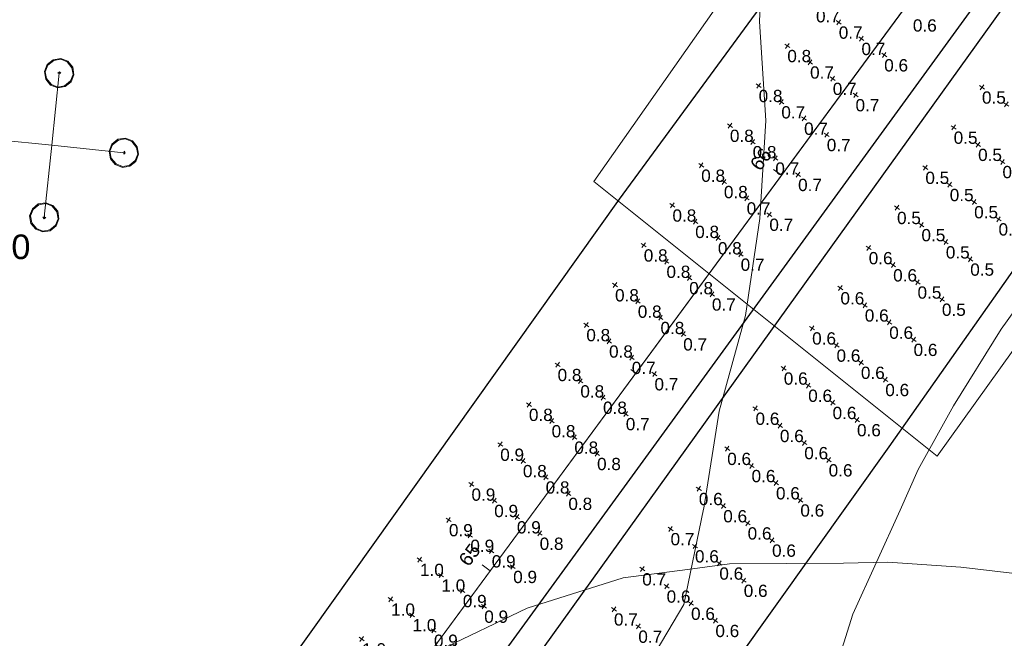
# Model space of a CAD drawing. Extents: x 11759 to 13757, y -2685 to 8839.
# Tile 24 of 58: x 12559 to 12760, y 5870 to 5996. Entities that reach past the tile are written whole.
import ezdxf

# ---------------------------------------------------------------- set-up
doc = ezdxf.new("R2010")
doc.units = 0
doc.header["$MEASUREMENT"] = 0
for name, color, linetype, lineweight in [('AGI32-115446_BK001 - Copy -- 2023-Jan-03 22h-01m-38s-DRAWING', 7, 'Continuous', 0), ('AGI32-Project_1-CALCPTS', 7, 'Continuous', 0), ('AGI32-Project_1-LUMINAIRE', 7, 'Continuous', 0), ('AGI32-Project_1-MARKPOINT', 7, 'Continuous', 0), ('AGI32-Project_1-OBJECT', 7, 'Continuous', 0), ('AGI32-Project_1-POLE_PENDANT', 7, 'Continuous', 0), ('AGI32-Project_1-STATISTICAL_AREA', 7, 'Continuous', 0), ('AGI32-Project_1-TEMPLATE', 7, 'Continuous', 0)]:
    doc.layers.add(name, color=color, linetype=linetype, lineweight=lineweight)
doc.styles.add('AGI32-Arial', font='arial.ttf')

# ---------------------------------------------------------------- blocks, each defined once
blk = doc.blocks.new('AGI32-ID1buv4w-Project_1-OBJECT-159')
at = {"layer": 'AGI32-Project_1-OBJECT', "color": 8, "linetype": 'Continuous', "lineweight": 0}
blk.add_polyline3d([(601.258, 4221.581, 18.039), (574.573, 4183.459, 18.039), (644.463, 4127.546, 18.039), (911.319, 4499.873, 18.039), (846.511, 4553.244, 18.039)], close=True, dxfattribs=at)
blk = doc.blocks.new('AGI32-ID1buv4w-Project_1-STATISTICAL_AREA-SR 159 - EB')
at = {"layer": 'AGI32-Project_1-STATISTICAL_AREA', "color": 7, "linetype": 'Continuous', "lineweight": 30}
for p, q in [((737.17, 4275.12), (634.58, 4129.44)), ((607.13, 4148.12), (673.1, 4240.03)), ((521.32, 4028.76), (607.13, 4148.12)), ((634.58, 4129.44), (518.65, 3966.98))]:
    blk.add_line(p, q, dxfattribs=at)
blk = doc.blocks.new('AGI32-ID1buv4w-Project_1-STATISTICAL_AREA-SR 159 - WB')
at = {"layer": 'AGI32-Project_1-STATISTICAL_AREA', "color": 7, "linetype": 'Continuous', "lineweight": 30}
for p, q in [((579.74, 4179.83), (687.67, 4327.04)), ((653.73, 4221.78), (525.21, 4044.83)), ((476.78, 4035.3), (579.74, 4179.83))]:
    blk.add_line(p, q, dxfattribs=at)
blk = doc.blocks.new('AGI32-ID1buv4w-Project_1-LUMINAIRE-HM4_Symbol')
at = {"layer": 'AGI32-Project_1-LUMINAIRE', "color": 7, "linetype": 'ByBlock', "lineweight": 0}
for p, q in [((-0.5, 0.866), (-0.866, 0.5)), ((-0.5, 0.866, -0.3), (-0.866, 0.5, -0.3)), ((-0.866, 0.5), (-0.5, 0.866)), ((-0.45, 0.816, -0.3), (-0.816, 0.45, -0.3)), ((0, 1), (-0.5, 0.866)), ((0, 1, -0.3), (-0.5, 0.866, -0.3)), ((-0.5, 0.866), (0, 1)), ((-0.5, 0.866, -0.3), (-0.5, 0.866)), ((-0.5, 0.866), (-0.5, 0.866, -0.3)), ((0, 0.95, -0.3), (-0.45, 0.816, -0.3)), ((0.5, 0.866), (0, 1)), ((0.5, 0.866, -0.3), (0, 1, -0.3)), ((0, 1, -0.3), (0, 1)), ((0, 1), (0.5, 0.866)), ((0, 1), (0, 1, -0.3)), ((0.45, 0.816, -0.3), (0, 0.95, -0.3)), ((0.816, 0.45, -0.3), (0.45, 0.816, -0.3)), ((0.866, 0.5), (0.5, 0.866)), ((0.866, 0.5, -0.3), (0.5, 0.866, -0.3)), ((0.5, 0.866, -0.3), (0.5, 0.866)), ((0.5, 0.866), (0.866, 0.5)), ((0.5, 0.866), (0.5, 0.866, -0.3)), ((-0.866, 0.5), (-1, 0)), ((-0.866, 0.5, -0.3), (-1, 0, -0.3)), ((-1, 0), (-0.866, 0.5)), ((-1, 0), (-0.866, -0.5)), ((-1, 0, -0.3), (-1, 0)), ((-1, 0, -0.3), (-0.866, -0.5, -0.3)), ((-0.866, -0.5), (-1, 0)), ((-1, 0), (-1, 0, -0.3)), ((-0.816, 0.45, -0.3), (-0.95, 0, -0.3)), ((-0.95, 0, -0.3), (-0.816, -0.45, -0.3)), ((-0.866, 0.5, -0.3), (-0.866, 0.5)), ((-0.866, 0.5), (-0.866, 0.5, -0.3)), ((-0.1, 0), (0.1, 0)), ((0, -0.1), (0, 0.1)), ((0, 0.1), (0.1, 0)), ((0, -0.1), (0.1, 0)), ((0.95, 0, -0.3), (0.816, 0.45, -0.3)), ((0.816, -0.45, -0.3), (0.95, 0, -0.3)), ((1, 0), (0.866, 0.5)), ((1, 0, -0.3), (0.866, 0.5, -0.3)), ((0.866, 0.5, -0.3), (0.866, 0.5)), ((0.866, 0.5), (1, 0)), ((0.866, 0.5), (0.866, 0.5, -0.3)), ((0.866, -0.5), (1, 0)), ((0.866, -0.5, -0.3), (1, 0, -0.3)), ((1, 0), (0.866, -0.5)), ((1, 0), (1, 0, -0.3)), ((1, 0, -0.3), (1, 0)), ((-0.866, -0.5), (-0.5, -0.866)), ((-0.866, -0.5, -0.3), (-0.866, -0.5)), ((-0.866, -0.5, -0.3), (-0.5, -0.866, -0.3)), ((-0.5, -0.866), (-0.866, -0.5)), ((-0.866, -0.5), (-0.866, -0.5, -0.3)), ((-0.816, -0.45, -0.3), (-0.45, -0.816, -0.3)), ((0.45, -0.816, -0.3), (0.816, -0.45, -0.3)), ((0.5, -0.866), (0.866, -0.5)), ((0.5, -0.866, -0.3), (0.866, -0.5, -0.3)), ((0.866, -0.5), (0.5, -0.866)), ((0.866, -0.5, -0.3), (0.866, -0.5)), ((0.866, -0.5), (0.866, -0.5, -0.3)), ((-0.5, -0.866), (0, -1)), ((-0.5, -0.866, -0.3), (-0.5, -0.866)), ((-0.5, -0.866, -0.3), (0, -1, -0.3)), ((0, -1), (-0.5, -0.866)), ((-0.5, -0.866), (-0.5, -0.866, -0.3)), ((-0.45, -0.816, -0.3), (0, -0.95, -0.3)), ((0, -0.95, -0.3), (0.45, -0.816, -0.3)), ((0, -1), (0.5, -0.866)), ((0, -1, -0.3), (0.5, -0.866, -0.3)), ((0.5, -0.866), (0, -1)), ((0, -1, -0.3), (0, -1)), ((0, -1), (0, -1, -0.3)), ((0.5, -0.866, -0.3), (0.5, -0.866)), ((0.5, -0.866), (0.5, -0.866, -0.3))]:
    blk.add_line(p, q, dxfattribs=at)
blk = doc.blocks.new('AGI32-ID1buv4w-Project_1-LUMINAIRE-HM4_94-1')
at = {"layer": 'AGI32-Project_1-LUMINAIRE', "color": 7, "linetype": 'ByBlock', "lineweight": 0, "xscale": 3, "yscale": 3, "zscale": 3}
blk.add_blockref('AGI32-ID1buv4w-Project_1-LUMINAIRE-HM4_Symbol', (0, 0), dxfattribs=at)
blk = doc.blocks.new('AGI32-ID1buv4w-Project_1-LUMINAIRE-HM4_94-2')
at = {"layer": 'AGI32-Project_1-LUMINAIRE', "color": 7, "linetype": 'ByBlock', "lineweight": 0, "xscale": 3, "yscale": 3, "zscale": 3}
blk.add_blockref('AGI32-ID1buv4w-Project_1-LUMINAIRE-HM4_Symbol', (0, 0), dxfattribs=at)
blk = doc.blocks.new('AGI32-ID1buv4w-Project_1-LUMINAIRE-HM4_94-4')
at = {"layer": 'AGI32-Project_1-LUMINAIRE', "color": 7, "linetype": 'ByBlock', "lineweight": 0, "xscale": 3, "yscale": 3, "zscale": 3}
blk.add_blockref('AGI32-ID1buv4w-Project_1-LUMINAIRE-HM4_Symbol', (0, 0), dxfattribs=at)
blk = doc.blocks.new('AGI32-ID1buv4w-Project_1-LUMINAIRE-HM4_94_Labels')
at = {"layer": 'AGI32-Project_1-LUMINAIRE', "color": 7, "linetype": 'ByBlock', "lineweight": 0, "char_height": 5, "attachment_point": 1, "style": 'AGI32-Arial'}
for s, insert in [('HM4', (-36.56, -8.17, 100)), ('MH: 100.0', (-36.56, -18.17, 100))]:
    blk.add_mtext(s, dxfattribs=dict(at, insert=insert))
blk = doc.blocks.new('AGI32-ID1buv4w-Project_1-LUMINAIRE-HM4_Template2')
at = {"layer": 'AGI32-Project_1-TEMPLATE', "color": 1, "linetype": 'ByBlock', "lineweight": 0}
for p, q in [((59.82, 251.5, -100), (79.76, 249.5, -100)), ((79.76, 249.5, -100), (99.7, 244.62, -100)), ((99.7, 244.62, -100), (111.77, 239.28, -100)), ((111.77, 239.28, -100), (119.64, 235.83, -100)), ((119.64, 235.83, -100), (139.58, 223.87, -100)), ((139.58, 223.87, -100), (147.4, 219.34, -100)), ((147.4, 219.34, -100), (159.52, 210.76, -100)), ((159.52, 210.76, -100), (173.98, 199.4, -100)), ((-199.4, 173.98, -100), (-194.39, 179.46, -100)), ((-210.76, 159.52, -100), (-199.4, 173.98, -100)), ((-219.34, 147.4, -100), (-210.76, 159.52, -100)), ((-223.87, 139.58, -100), (-219.34, 147.4, -100)), ((-235.83, 119.64, -100), (-223.87, 139.58, -100)), ((-239.28, 111.77, -100), (-235.83, 119.64, -100))]:
    blk.add_line(p, q, dxfattribs=at)
at = {"layer": 'AGI32-Project_1-TEMPLATE', "color": 3, "linetype": 'ByBlock', "lineweight": 0}
for p, q in [((139.61, 59.82, -100), (140.7, 39.88, -100)), ((140.7, 39.88, -100), (144.04, 19.94, -100)), ((144.04, 19.94, -100), (144.89, 0, -100)), ((144.89, 0, -100), (144.04, -19.94, -100)), ((144.04, -19.94, -100), (140.7, -39.88, -100)), ((140.7, -39.88, -100), (139.61, -59.82, -100)), ((139.58, -60.05, -100), (137.62, -79.76, -100)), ((139.61, -59.82, -100), (139.58, -60.05, -100)), ((137.62, -79.76, -100), (128.36, -99.7, -100))]:
    blk.add_line(p, q, dxfattribs=at)
blk = doc.blocks.new('AGI32-ID1buv4w-Project_1-LUMINAIRE-HM4_94')
at = {"layer": 'AGI32-Project_1-POLE_PENDANT', "color": 7, "linetype": 'ByBlock', "lineweight": 0}
for q in [(0, 14.751), (-14.751, 0), (14.751, 0), (0, -14.751), (0, 0, -100)]:
    blk.add_line((0, 0), q, dxfattribs=at)
at = {"layer": 'AGI32-Project_1-LUMINAIRE', "color": 7, "linetype": 'ByBlock', "lineweight": 0}
for name, p, rotation in [('AGI32-ID1buv4w-Project_1-LUMINAIRE-HM4_94-2', (0, 14.751), 90.00007750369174), ('AGI32-ID1buv4w-Project_1-LUMINAIRE-HM4_94_Labels', (0, 0, -100), 5.905700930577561), ('AGI32-ID1buv4w-Project_1-LUMINAIRE-HM4_94-4', (0, -14.751), 270.0002325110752)]:
    blk.add_blockref(name, p, dxfattribs=dict(at, rotation=rotation))
blk.add_blockref('AGI32-ID1buv4w-Project_1-LUMINAIRE-HM4_94-1', (14.751, 0), dxfattribs=at)
at = {"layer": 'AGI32-Project_1-TEMPLATE', "color": 7, "linetype": 'ByBlock', "lineweight": 0}
blk.add_blockref('AGI32-ID1buv4w-Project_1-LUMINAIRE-HM4_Template2', (0, 0), dxfattribs=at)
blk = doc.blocks.new('AGI32-ID1buv4w-Project_1-LUMINAIRE-HM4_92')
at = {"layer": 'AGI32-Project_1-TEMPLATE', "color": 7, "linetype": 'ByBlock', "lineweight": 0}
blk.add_blockref('AGI32-ID1buv4w-Project_1-LUMINAIRE-HM4_Template2', (0, 0), dxfattribs=at)
blk = doc.blocks.new('AGI32-ID1buv4w-Project_1-LUMINAIRE-HM4_93')
at = {"layer": 'AGI32-Project_1-TEMPLATE', "color": 7, "linetype": 'ByBlock', "lineweight": 0}
blk.add_blockref('AGI32-ID1buv4w-Project_1-LUMINAIRE-HM4_Template2', (0, 0), dxfattribs=at)
blk = doc.blocks.new('AGI32-ID1buv4w-MARKPOINT')
at = {"layer": 'AGI32-Project_1-MARKPOINT', "color": 0, "linetype": 'Continuous', "lineweight": 0}
for p, q in [((-0.125, 0), (0.125, 0)), ((0, -0.125), (0, 0.125))]:
    blk.add_line(p, q, dxfattribs=at)
blk = doc.blocks.new('AGI32-ID1buv4w-Project_1-CALCPTS-US 159 EB - STA 65+00 TO STA 70+00_Luminance')
at = {"layer": 'AGI32-Project_1-MARKPOINT', "color": 154, "linetype": 'Continuous', "lineweight": 0, "xscale": 4.999999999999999, "yscale": 4.999999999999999, "zscale": 4.999999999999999, "rotation": 54.81004857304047}
for p in [(653.55, 4202.61, 18.89), (658.52, 4199.11, 18.89), (647.79, 4194.43, 18.89), (652.76, 4190.93, 18.89), (642.03, 4186.26, 18.89), (657.72, 4187.43, 18.89), (646.99, 4182.76, 18.89), (636.26, 4178.09, 18.89), (651.96, 4179.26, 18.89), (641.23, 4174.59, 18.89), (656.92, 4175.76, 18.89), (630.5, 4169.92, 18.89), (646.19, 4171.09, 18.89), (635.47, 4166.42, 18.89), (651.16, 4167.59, 18.89), (640.43, 4162.92, 18.89), (624.74, 4161.74, 18.89), (629.7, 4158.24, 18.89), (645.4, 4159.42, 18.89), (634.67, 4154.74, 18.89), (618.98, 4153.57, 18.89), (623.94, 4150.07, 18.89), (639.63, 4151.24, 18.89), (628.91, 4146.57, 18.89), (613.21, 4145.4, 18.89), (618.18, 4141.9, 18.89), (633.87, 4143.07, 18.89), (623.14, 4138.4, 18.89), (607.45, 4137.23, 18.89), (628.11, 4134.9, 18.89), (612.42, 4133.73, 18.89), (617.38, 4130.23, 18.89), (601.69, 4129.05, 18.89), (622.34, 4126.73, 18.89), (606.65, 4125.55, 18.89), (611.62, 4122.05, 18.89), (595.92, 4120.88, 18.89), (616.58, 4118.55, 18.89), (600.89, 4117.38, 18.89), (605.85, 4113.88, 18.89), (590.16, 4112.71, 18.89), (610.82, 4110.38, 18.89), (595.13, 4109.21, 18.89), (600.09, 4105.71, 18.89), (584.4, 4104.54, 18.89), (605.06, 4102.21, 18.89), (589.36, 4101.04, 18.89), (578.64, 4096.36, 18.89), (594.33, 4097.54, 18.89), (599.29, 4094.04, 18.89), (583.6, 4092.86, 18.89)]:
    blk.add_blockref('AGI32-ID1buv4w-MARKPOINT', p, dxfattribs=at)
at = {"layer": 'AGI32-Project_1-CALCPTS', "color": 154, "linetype": 'Continuous', "lineweight": 0, "char_height": 2.5, "attachment_point": 1, "style": 'AGI32-Arial'}
for s, insert in [('0.5', (653.55, 4201.77, 18.89)), ('0.5', (647.79, 4193.6, 18.89)), ('0.5', (652.76, 4190.1, 18.89)), ('0.5', (642.03, 4185.43, 18.89)), ('0.5', (657.72, 4186.6, 18.89)), ('0.5', (646.99, 4181.93, 18.89)), ('0.5', (636.26, 4177.26, 18.89)), ('0.5', (651.96, 4178.43, 18.89)), ('0.5', (656.92, 4174.93, 18.89)), ('0.5', (641.23, 4173.76, 18.89)), ('0.6', (630.5, 4169.08, 18.89)), ('0.5', (646.19, 4170.26, 18.89)), ('0.5', (651.16, 4166.75, 18.89)), ('0.6', (635.47, 4165.58, 18.89)), ('0.6', (624.74, 4160.91, 18.89)), ('0.5', (640.43, 4162.08, 18.89)), ('0.6', (629.7, 4157.41, 18.89)), ('0.5', (645.4, 4158.58, 18.89)), ('0.6', (618.98, 4152.74, 18.89)), ('0.6', (634.67, 4153.91, 18.89)), ('0.6', (623.94, 4149.24, 18.89)), ('0.6', (639.63, 4150.41, 18.89)), ('0.6', (628.91, 4145.74, 18.89)), ('0.6', (613.21, 4144.57, 18.89)), ('0.6', (618.18, 4141.07, 18.89)), ('0.6', (633.87, 4142.24, 18.89)), ('0.6', (623.14, 4137.57, 18.89)), ('0.6', (607.45, 4136.39, 18.89)), ('0.6', (612.42, 4132.89, 18.89)), ('0.6', (628.11, 4134.06, 18.89)), ('0.6', (617.38, 4129.39, 18.89)), ('0.6', (601.69, 4128.22, 18.89)), ('0.6', (606.65, 4124.72, 18.89)), ('0.6', (622.34, 4125.89, 18.89)), ('0.6', (611.62, 4121.22, 18.89)), ('0.6', (595.92, 4120.05, 18.89)), ('0.6', (600.89, 4116.55, 18.89)), ('0.6', (616.58, 4117.72, 18.89)), ('0.6', (605.85, 4113.05, 18.89)), ('0.7', (590.16, 4111.88, 18.89)), ('0.6', (610.82, 4109.55, 18.89)), ('0.6', (595.13, 4108.38, 18.89)), ('0.6', (600.09, 4104.88, 18.89)), ('0.7', (584.4, 4103.7, 18.89)), ('0.6', (605.06, 4101.37, 18.89)), ('0.6', (589.36, 4100.2, 18.89)), ('0.6', (594.33, 4096.7, 18.89)), ('0.7', (578.64, 4095.53, 18.89)), ('0.6', (599.29, 4093.2, 18.89)), ('0.7', (583.6, 4092.03, 18.89))]:
    blk.add_mtext(s, dxfattribs=dict(at, insert=insert))
blk = doc.blocks.new('AGI32-ID1buv4w-Project_1-CALCPTS-US 159 WB - STA 65+00 TO STA 62+00_Luminance')
at = {"layer": 'AGI32-Project_1-MARKPOINT', "color": 154, "linetype": 'Continuous', "lineweight": 0, "extrusion": (0.015957, -0.011618, 0.999805), "xscale": 5, "yscale": 5, "zscale": 5, "rotation": 180}
for p in [(3647.08, 1981.19, -23.15), (3647.08, 1975.79, -23.04), (3647.08, 1970.4, -22.94), (3637.08, 1981.18, -23.35), (3647.08, 1965.01, -22.83), (3637.08, 1975.79, -23.24), (3637.08, 1970.4, -23.13), (3627.08, 1981.18, -23.54), (3637.08, 1965.01, -23.03), (3627.08, 1975.79, -23.44), (3627.08, 1970.39, -23.33), (3617.08, 1981.17, -23.74), (3627.08, 1965, -23.23), (3617.08, 1975.78, -23.64), (3617.08, 1970.39, -23.53), (3607.08, 1981.17, -23.94), (3617.08, 1965, -23.42), (3607.08, 1975.78, -23.83), (3607.08, 1970.39, -23.73), (3597.09, 1981.17, -24.14), (3607.08, 1965, -23.62), (3597.09, 1975.78, -24.03), (3597.09, 1970.38, -23.92), (3587.09, 1981.16, -24.33), (3597.09, 1964.99, -23.82), (3587.09, 1975.77, -24.23), (3587.09, 1970.38, -24.12), (3577.09, 1981.16, -24.53), (3587.09, 1964.99, -24.01), (3577.09, 1975.77, -24.43), (3577.09, 1970.38, -24.32), (3567.09, 1981.15, -24.73), (3577.09, 1964.98, -24.21), (3567.09, 1975.76, -24.62), (3557.09, 1981.15, -24.93), (3567.09, 1970.37, -24.52), (3567.09, 1964.98, -24.41), (3557.09, 1975.76, -24.82), (3547.1, 1981.15, -25.12), (3557.09, 1970.37, -24.71), (3557.09, 1964.98, -24.61), (3547.1, 1975.76, -25.02), (3537.1, 1981.14, -25.32), (3547.1, 1970.36, -24.91), (3547.1, 1964.97, -24.8), (3537.1, 1975.75, -25.21), (3527.1, 1981.14, -25.52), (3537.1, 1970.36, -25.11), (3537.1, 1964.97, -25), (3527.1, 1975.75, -25.41), (3527.1, 1970.36, -25.3), (3517.1, 1981.14, -25.71), (3527.1, 1964.96, -25.2), (3517.1, 1975.74, -25.61), (3517.1, 1970.35, -25.5), (3507.1, 1981.13, -25.91), (3517.1, 1964.96, -25.4), (3507.1, 1975.74, -25.81), (3507.1, 1970.35, -25.7), (3497.1, 1981.13, -26.11), (3507.1, 1964.96, -25.59), (3497.11, 1975.74, -26), (3497.11, 1970.34, -25.9), (3487.11, 1981.12, -26.31), (3497.1, 1964.95, -25.79), (3487.11, 1975.73, -26.2), (3487.11, 1970.34, -26.09), (3477.11, 1981.12, -26.5), (3487.11, 1964.95, -25.99), (3477.11, 1975.73, -26.4), (3477.11, 1970.34, -26.29), (3467.11, 1981.12, -26.7), (3477.11, 1964.94, -26.18), (3467.11, 1975.72, -26.59), (3467.11, 1970.33, -26.49), (3457.11, 1981.11, -26.9), (3467.11, 1964.94, -26.38), (3457.11, 1975.72, -26.79), (3457.11, 1970.33, -26.69), (3447.11, 1981.11, -27.1), (3457.11, 1964.94, -26.58), (3447.11, 1975.72, -26.99), (3447.11, 1970.32, -26.88), (3437.12, 1981.1, -27.29), (3447.12, 1964.93, -26.78), (3437.12, 1975.71, -27.19), (3437.12, 1970.32, -27.08), (3427.12, 1975.71, -27.38), (3437.12, 1964.93, -26.97), (3427.12, 1970.32, -27.28), (3417.12, 1975.7, -27.58), (3427.12, 1964.92, -27.17), (3417.12, 1970.31, -27.47), (3407.12, 1975.7, -27.78), (3417.12, 1964.92, -27.37), (3407.12, 1970.31, -27.67), (3397.12, 1981.09, -28.08), (3397.12, 1975.7, -27.98), (3407.12, 1964.92, -27.57), (3397.12, 1970.31, -27.87), (3387.13, 1981.08, -28.28), (3397.12, 1964.91, -27.76), (3387.13, 1975.69, -28.17), (3387.13, 1970.3, -28.07), (3387.13, 1964.91, -27.96), (3377.13, 1975.69, -28.37), (3377.13, 1970.3, -28.26), (3367.13, 1981.08, -28.67), (3377.13, 1964.91, -28.16), (3367.13, 1975.68, -28.57), (3367.13, 1970.29, -28.46), (3367.13, 1964.9, -28.35), (3357.13, 1970.29, -28.66), (3347.13, 1981.07, -29.07), (3357.13, 1964.9, -28.55), (3347.13, 1975.68, -28.96), (3347.13, 1970.29, -28.85), (3347.13, 1964.89, -28.75)]:
    blk.add_blockref('AGI32-ID1buv4w-MARKPOINT', p, dxfattribs=at)
at = {"layer": 'AGI32-Project_1-MARKPOINT', "color": 1, "linetype": 'Continuous', "lineweight": 0, "extrusion": (0.015957, -0.011618, 0.999805), "xscale": 5, "yscale": 5, "zscale": 5, "rotation": 180}
for p in [(3427.12, 1981.1, -27.49), (3417.12, 1981.1, -27.69), (3407.12, 1981.09, -27.88), (3377.13, 1981.08, -28.48), (3357.13, 1981.07, -28.87), (3357.13, 1975.68, -28.76)]:
    blk.add_blockref('AGI32-ID1buv4w-MARKPOINT', p, dxfattribs=at)
at = {"layer": 'AGI32-Project_1-CALCPTS', "color": 154, "linetype": 'Continuous', "lineweight": 0, "extrusion": (0.015957, -0.011618, 0.999805), "char_height": 2.5, "attachment_point": 1, "text_direction": (0.999873, 9.3e-05, -0.015957), "style": 'AGI32-Arial'}
for s, insert in [('0.9', (545.05, 4113.71, 15.95)), ('0.9', (549.41, 4110.53, 15.95)), ('0.9', (553.77, 4107.36, 15.95)), ('1.0', (539.16, 4105.63, 15.75)), ('0.9', (558.13, 4104.19, 15.95)), ('1.0', (543.52, 4102.45, 15.75)), ('0.9', (547.88, 4099.28, 15.75)), ('1.0', (533.28, 4097.54, 15.56)), ('0.9', (552.24, 4096.1, 15.75)), ('1.0', (537.64, 4094.37, 15.56)), ('0.9', (542, 4091.2, 15.56)), ('1.0', (527.39, 4089.46, 15.36)), ('0.9', (546.36, 4088.02, 15.56)), ('1.0', (531.75, 4086.29, 15.36)), ('0.9', (536.11, 4083.11, 15.36)), ('1.0', (521.51, 4081.38, 15.16)), ('0.9', (540.47, 4079.94, 15.36)), ('1.0', (525.87, 4078.2, 15.16)), ('0.9', (530.23, 4075.03, 15.16)), ('1.0', (515.62, 4073.3, 14.96)), ('0.9', (534.59, 4071.86, 15.16)), ('1.0', (519.98, 4070.12, 14.96)), ('0.9', (524.34, 4066.95, 14.96)), ('1.0', (509.74, 4065.21, 14.77)), ('0.9', (528.7, 4063.77, 14.96)), ('0.9', (514.1, 4062.04, 14.77)), ('0.9', (518.46, 4058.87, 14.77)), ('1.0', (503.85, 4057.13, 14.57)), ('0.9', (522.82, 4055.69, 14.77)), ('0.9', (508.21, 4053.96, 14.57)), ('0.9', (512.57, 4050.78, 14.57)), ('1.0', (497.97, 4049.05, 14.37)), ('0.9', (516.93, 4047.61, 14.57)), ('0.9', (502.33, 4045.87, 14.37)), ('0.9', (506.69, 4042.7, 14.37)), ('1.0', (492.08, 4040.97, 14.17)), ('0.9', (511.05, 4039.53, 14.37)), ('1.0', (496.44, 4037.79, 14.17)), ('0.9', (500.8, 4034.62, 14.17)), ('1.0', (486.2, 4032.88, 13.98)), ('0.9', (505.16, 4031.44, 14.17)), ('1.0', (490.56, 4029.71, 13.98)), ('0.9', (494.92, 4026.54, 13.98)), ('1.1', (480.31, 4024.8, 13.78)), ('0.9', (499.28, 4023.36, 13.98)), ('1.0', (484.67, 4021.63, 13.78)), ('0.9', (489.03, 4018.45, 13.78)), ('1.1', (474.43, 4016.72, 13.58)), ('0.9', (493.39, 4015.28, 13.78)), ('1.0', (478.79, 4013.54, 13.58)), ('1.0', (483.15, 4010.37, 13.58)), ('1.2', (468.54, 4008.64, 13.39)), ('0.9', (487.51, 4007.2, 13.58)), ('1.1', (472.9, 4005.46, 13.39)), ('1.2', (462.66, 4000.55, 13.19)), ('1.0', (477.26, 4002.29, 13.39)), ('1.0', (481.62, 3999.11, 13.39)), ('1.1', (467.02, 3997.38, 13.19)), ('1.3', (456.77, 3992.47, 12.99)), ('1.1', (471.38, 3994.2, 13.19)), ('1.0', (475.74, 3991.03, 13.19)), ('1.2', (461.13, 3989.3, 12.99)), ('1.4', (450.89, 3984.39, 12.79)), ('1.1', (465.49, 3986.12, 12.99)), ('1.0', (469.85, 3982.95, 12.99)), ('1.2', (455.25, 3981.21, 12.79)), ('1.4', (445, 3976.31, 12.6)), ('1.2', (459.61, 3978.04, 12.79)), ('1.1', (463.97, 3974.87, 12.79)), ('1.3', (449.36, 3973.13, 12.6)), ('1.2', (453.72, 3969.96, 12.6)), ('1.5', (439.12, 3968.22, 12.4)), ('1.2', (458.08, 3966.78, 12.6)), ('1.4', (443.48, 3965.05, 12.4)), ('1.3', (447.84, 3961.87, 12.4)), ('1.6', (433.23, 3960.14, 12.2)), ('1.2', (452.2, 3958.7, 12.4)), ('1.4', (437.59, 3956.97, 12.2)), ('1.4', (441.95, 3953.79, 12.2)), ('1.6', (427.35, 3952.06, 12)), ('1.3', (446.31, 3950.62, 12.2)), ('1.5', (431.71, 3948.88, 12)), ('1.4', (436.07, 3945.71, 12)), ('1.7', (421.46, 3943.98, 11.81)), ('1.3', (440.43, 3942.54, 12)), ('1.6', (425.82, 3940.8, 11.81)), ('1.5', (430.18, 3937.63, 11.81)), ('1.4', (434.54, 3934.45, 11.81)), ('1.7', (419.94, 3932.72, 11.61)), ('1.5', (424.3, 3929.54, 11.61)), ('1.4', (428.66, 3926.37, 11.61)), ('1.7', (414.05, 3924.64, 11.41)), ('1.5', (418.41, 3921.46, 11.41)), ('1.4', (422.77, 3918.29, 11.41)), ('1.7', (408.17, 3916.55, 11.21)), ('1.5', (412.53, 3913.38, 11.21)), ('1.9', (397.92, 3911.64, 11.02)), ('1.4', (416.89, 3910.2, 11.21)), ('1.7', (402.28, 3908.47, 11.02)), ('1.6', (406.64, 3905.3, 11.02)), ('1.9', (392.04, 3903.56, 10.82)), ('1.4', (411, 3902.12, 11.02)), ('1.7', (396.4, 3900.39, 10.82)), ('1.6', (400.76, 3897.21, 10.82)), ('1.7', (390.51, 3892.31, 10.62)), ('1.4', (405.12, 3894.04, 10.82)), ('1.6', (394.87, 3889.13, 10.62)), ('1.9', (380.27, 3887.4, 10.43)), ('1.7', (384.63, 3884.22, 10.43)), ('1.4', (399.23, 3885.96, 10.62)), ('1.6', (388.99, 3881.05, 10.43)), ('1.5', (393.35, 3877.87, 10.43)), ('1.7', (383.1, 3872.97, 10.23)), ('1.7', (368.5, 3871.23, 10.03)), ('1.7', (372.86, 3868.06, 10.03)), ('1.6', (387.46, 3869.79, 10.23)), ('1.6', (377.22, 3864.88, 10.03)), ('1.6', (381.58, 3861.71, 10.03))]:
    blk.add_mtext(s, dxfattribs=dict(at, insert=insert))
at = {"layer": 'AGI32-Project_1-CALCPTS', "color": 1, "linetype": 'Continuous', "lineweight": 0, "extrusion": (0.015957, -0.011618, 0.999805), "char_height": 2.5, "attachment_point": 1, "text_direction": (0.999873, 9.3e-05, -0.015957), "style": 'AGI32-Arial'}
for insert in [(415.58, 3935.89, 11.61), (409.69, 3927.81, 11.41), (403.81, 3919.73, 11.21), (386.15, 3895.48, 10.62), (374.38, 3879.31, 10.23), (378.74, 3876.14, 10.23)]:
    blk.add_mtext('1.8', dxfattribs=dict(at, insert=insert))
blk = doc.blocks.new('AGI32-ID1buv4w-Project_1-CALCPTS-US 159 WB - STA 70+00 TO STA 65+00_Luminance')
at = {"layer": 'AGI32-Project_1-MARKPOINT', "color": 154, "linetype": 'Continuous', "lineweight": 0, "xscale": 4.999999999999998, "yscale": 4.999999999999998, "zscale": 4.999999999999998, "rotation": 234.2361941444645}
for p in [(624.4, 4215.82, 18.82), (629.02, 4212.49, 18.82), (613.93, 4211.04, 18.82), (633.65, 4209.16, 18.82), (618.56, 4207.71, 18.82), (623.18, 4204.38, 18.82), (608.09, 4202.92, 18.82), (627.81, 4201.04, 18.82), (612.71, 4199.59, 18.82), (617.34, 4196.26, 18.82), (602.24, 4194.81, 18.82), (621.96, 4192.93, 18.82), (606.87, 4191.48, 18.82), (611.49, 4188.15, 18.82), (596.4, 4186.7, 18.82), (616.12, 4184.82, 18.82), (601.02, 4183.36, 18.82), (605.65, 4180.03, 18.82), (590.55, 4178.58, 18.82), (610.27, 4176.7, 18.82), (595.18, 4175.25, 18.82), (599.8, 4171.92, 18.82), (584.71, 4170.47, 18.82), (604.43, 4168.59, 18.82), (589.33, 4167.14, 18.82), (593.96, 4163.8, 18.82), (578.86, 4162.35, 18.82), (598.58, 4160.47, 18.82), (583.49, 4159.02, 18.82), (573.02, 4154.24, 18.82), (588.11, 4155.69, 18.82), (592.74, 4152.36, 18.82), (577.64, 4150.91, 18.82), (567.17, 4146.12, 18.82), (582.27, 4147.58, 18.82), (586.89, 4144.24, 18.82), (571.8, 4142.79, 18.82), (561.33, 4138.01, 18.82), (576.42, 4139.46, 18.82), (581.05, 4136.13, 18.82), (565.95, 4134.68, 18.82), (555.49, 4129.9, 18.82), (570.58, 4131.35, 18.82), (575.2, 4128.02, 18.82), (560.11, 4126.56, 18.82), (549.64, 4121.78, 18.82), (564.74, 4123.23, 18.82), (569.36, 4119.9, 18.82), (554.27, 4118.45, 18.82), (558.89, 4115.12, 18.82), (563.52, 4111.79, 18.82)]:
    blk.add_blockref('AGI32-ID1buv4w-MARKPOINT', p, dxfattribs=at)
at = {"layer": 'AGI32-Project_1-CALCPTS', "color": 154, "linetype": 'Continuous', "lineweight": 0, "char_height": 2.5, "attachment_point": 1, "style": 'AGI32-Arial'}
for s, insert in [('0.7', (619.77, 4218.32, 18.82)), ('0.7', (624.4, 4214.99, 18.82)), ('0.6', (639.49, 4216.44, 18.82)), ('0.7', (629.02, 4211.66, 18.82)), ('0.8', (613.93, 4210.21, 18.82)), ('0.7', (618.56, 4206.87, 18.82)), ('0.6', (633.65, 4208.33, 18.82)), ('0.7', (623.18, 4203.54, 18.82)), ('0.8', (608.09, 4202.09, 18.82)), ('0.7', (612.71, 4198.76, 18.82)), ('0.7', (627.81, 4200.21, 18.82)), ('0.7', (617.34, 4195.43, 18.82)), ('0.8', (602.24, 4193.98, 18.82)), ('0.7', (621.96, 4192.1, 18.82)), ('0.8', (606.87, 4190.65, 18.82)), ('0.7', (611.49, 4187.31, 18.82)), ('0.8', (596.4, 4185.86, 18.82)), ('0.7', (616.12, 4183.98, 18.82)), ('0.8', (601.02, 4182.53, 18.82)), ('0.7', (605.65, 4179.2, 18.82)), ('0.8', (590.55, 4177.75, 18.82)), ('0.7', (610.27, 4175.87, 18.82)), ('0.8', (595.18, 4174.42, 18.82)), ('0.8', (599.8, 4171.09, 18.82)), ('0.8', (584.71, 4169.63, 18.82)), ('0.7', (604.43, 4167.75, 18.82)), ('0.8', (589.33, 4166.3, 18.82)), ('0.8', (593.96, 4162.97, 18.82)), ('0.8', (578.86, 4161.52, 18.82)), ('0.7', (598.58, 4159.64, 18.82)), ('0.8', (583.49, 4158.19, 18.82)), ('0.8', (588.11, 4154.86, 18.82)), ('0.8', (573.02, 4153.41, 18.82)), ('0.7', (592.74, 4151.53, 18.82)), ('0.8', (577.64, 4150.07, 18.82)), ('0.7', (582.27, 4146.74, 18.82)), ('0.8', (567.17, 4145.29, 18.82)), ('0.7', (586.89, 4143.41, 18.82)), ('0.8', (571.8, 4141.96, 18.82)), ('0.8', (576.42, 4138.63, 18.82)), ('0.8', (561.33, 4137.18, 18.82)), ('0.7', (581.05, 4135.3, 18.82)), ('0.8', (565.95, 4133.85, 18.82)), ('0.9', (555.49, 4129.06, 18.82)), ('0.8', (570.58, 4130.51, 18.82)), ('0.8', (575.2, 4127.18, 18.82)), ('0.8', (560.11, 4125.73, 18.82)), ('0.9', (549.64, 4120.95, 18.82)), ('0.8', (564.74, 4122.4, 18.82)), ('0.8', (569.36, 4119.07, 18.82)), ('0.9', (554.27, 4117.62, 18.82)), ('0.9', (558.89, 4114.29, 18.82)), ('0.8', (563.52, 4110.95, 18.82))]:
    blk.add_mtext(s, dxfattribs=dict(at, insert=insert))

msp = doc.modelspace()

# ---------------------------------------------------------------- linework, layer by layer
at = {"layer": 'AGI32-115446_BK001 - Copy -- 2023-Jan-03 22h-01m-38s-DRAWING', "color": 7, "linetype": 'Continuous', "lineweight": 0}
for p, q in [((12469.45, 5631.68), (13068.89, 6445.41)), ((12714.14, 5963.84), (12712.53, 5965.03)), ((12684.49, 5923.59), (12683.52, 5924.3)), ((12654.83, 5883.33), (12653.22, 5884.52))]:
    msp.add_line(p, q, dxfattribs=at)
for points in [[(12080.6, 4903.12, 0), (12094.19, 4940.06, 0), (12446.33, 5599.83, 0), (12469.45, 5631.68, 0), (13068.89, 6445.41, 0), (13113.49, 6509.54, 0), (13275.96, 6846.33, 0), (13345.72, 7213.7, 0), (13348.02, 7291.77, 0)], [(12714.14, 5963.84, 0), (12714.14, 5963.84, 0), (12714.14, 5963.84, 0), (12714.14, 5963.84, 0), (12714.14, 5963.84, 0), (12714.14, 5963.84, 0), (12714.14, 5963.84, 0), (12714.14, 5963.84, 0), (12714.14, 5963.84, 0), (12714.14, 5963.84, 0), (12714.14, 5963.84, 0), (12714.14, 5963.84, 0), (12714.14, 5963.84, 0), (12714.14, 5963.84, 0), (12714.14, 5963.84, 0), (12714.14, 5963.84, 0), (12714.14, 5963.84, 0), (12714.14, 5963.84, 0), (12714.14, 5963.84, 0), (12714.14, 5963.84, 0), (12714.14, 5963.84, 0), (12714.14, 5963.84, 0), (12714.14, 5963.84, 0), (12714.14, 5963.84, 0), (12714.14, 5963.84, 0), (12714.14, 5963.84, 0)], [(12654.83, 5883.33, 0), (12654.83, 5883.33, 0), (12654.83, 5883.33, 0), (12654.83, 5883.33, 0), (12654.83, 5883.33, 0), (12654.83, 5883.33, 0), (12654.83, 5883.33, 0), (12654.83, 5883.33, 0), (12654.83, 5883.33, 0), (12654.83, 5883.33, 0), (12654.83, 5883.33, 0), (12654.83, 5883.33, 0), (12654.83, 5883.33, 0), (12654.83, 5883.33, 0), (12654.83, 5883.33, 0), (12654.83, 5883.33, 0), (12654.83, 5883.33, 0), (12654.83, 5883.33, 0), (12654.83, 5883.33, 0), (12654.83, 5883.33, 0), (12654.83, 5883.33, 0), (12654.83, 5883.33, 0), (12654.83, 5883.33, 0), (12654.83, 5883.33, 0), (12654.83, 5883.33, 0), (12654.83, 5883.33, 0)]]:
    msp.add_polyline3d(points, dxfattribs=at)

# ---------------------------------------------------------------- block references
at = {"layer": 'AGI32-Project_1-CALCPTS', "color": 7, "linetype": 'Continuous', "lineweight": 0}
for name in ['AGI32-ID1buv4w-Project_1-CALCPTS-US 159 WB - STA 70+00 TO STA 65+00_Luminance', 'AGI32-ID1buv4w-Project_1-CALCPTS-US 159 EB - STA 65+00 TO STA 70+00_Luminance', 'AGI32-ID1buv4w-Project_1-CALCPTS-US 159 WB - STA 65+00 TO STA 62+00_Luminance']:
    msp.add_blockref(name, (12101.41, 1779.14), dxfattribs=at)
at = {"layer": 'AGI32-Project_1-LUMINAIRE', "color": 7, "linetype": 'Continuous', "lineweight": 0}
for name, p, rotation in [('AGI32-ID1buv4w-Project_1-LUMINAIRE-HM4_94', (12565.62, 5969.95, 100), 354.0942990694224), ('AGI32-ID1buv4w-Project_1-LUMINAIRE-HM4_92', (12976.25, 5781.65, 100), 6.341005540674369), ('AGI32-ID1buv4w-Project_1-LUMINAIRE-HM4_93', (12723.97, 5621.1, 100), 31.32902745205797)]:
    msp.add_blockref(name, p, dxfattribs=dict(at, rotation=rotation))
at = {"layer": 'AGI32-Project_1-OBJECT', "color": 7, "linetype": 'Continuous', "lineweight": 0}
msp.add_blockref('AGI32-ID1buv4w-Project_1-OBJECT-159', (12101.41, 1779.14), dxfattribs=at)
at = {"layer": 'AGI32-Project_1-STATISTICAL_AREA', "color": 7, "linetype": 'Continuous', "lineweight": 0}
for name in ['AGI32-ID1buv4w-Project_1-STATISTICAL_AREA-SR 159 - WB', 'AGI32-ID1buv4w-Project_1-STATISTICAL_AREA-SR 159 - EB']:
    msp.add_blockref(name, (12101.41, 1779.14), dxfattribs=at)

# ---------------------------------------------------------------- texts
at = {"layer": 'AGI32-115446_BK001 - Copy -- 2023-Jan-03 22h-01m-38s-DRAWING', "color": 7, "linetype": 'Continuous', "lineweight": 0, "char_height": 2.8, "attachment_point": 1, "rotation": 53.6226, "style": 'AGI32-Arial'}
for s, insert in [('66', (12707.54, 5966.18)), ('65', (12648.23, 5885.66))]:
    msp.add_mtext(s, dxfattribs=dict(at, insert=insert))

doc.saveas('drawing.dxf')
